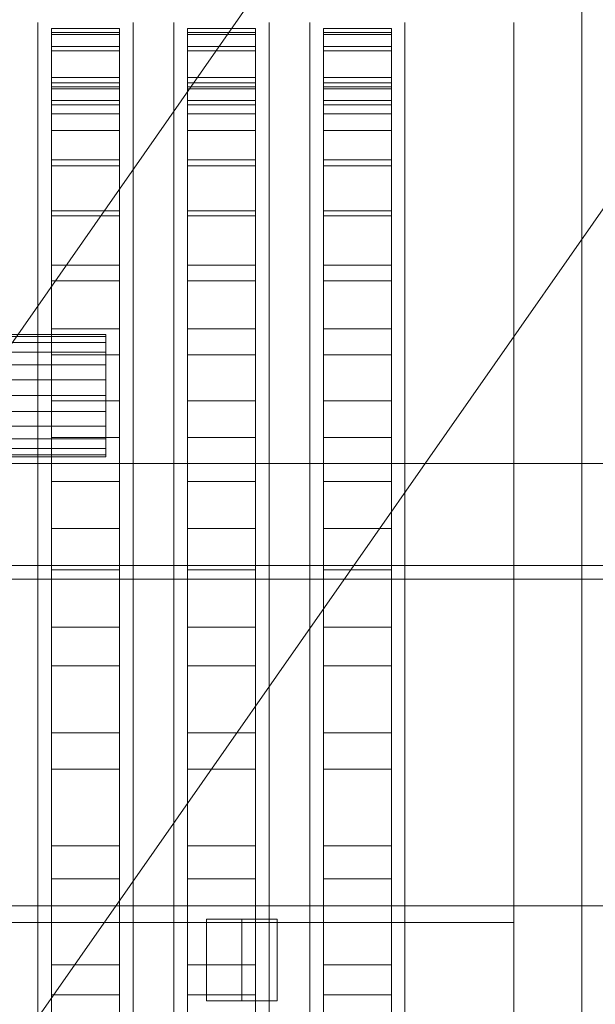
# Model space of a CAD drawing. Header units: millimetres. Extents: x -2233 to 65662, y -50530 to 6847.
# Tile 18 of 256: x -1583 to -1498, y -34164 to -34020. Entities that reach past the tile are written whole.
import ezdxf

# ---------------------------------------------------------------- set-up
doc = ezdxf.new("R2010")
doc.units = ezdxf.units.MM
for name, color, linetype, lineweight in [('COTAS_O', 1, 'Continuous', 0), ('frontal_briquetadora', 7, 'Continuous', 0), ('frontal_C03', 7, 'Continuous', 0), ('frontal_dosificador', 7, 'Continuous', 0), ('frontal_tolva', 7, 'Continuous', 0)]:
    doc.layers.add(name, color=color, linetype=linetype, lineweight=lineweight)
doc.dimstyles.new('R19_100', dxfattribs={"dimtxt": 250, "dimasz": 150, "dimexe": 150, "dimexo": 80, "dimgap": 100, "dimtad": 1, "dimtih": 1, "dimtoh": 1, "dimdsep": 46, "dimcen": 0.09, "dimadec": 0, "dimazin": 0, "dimtfac": 1, "dimtdec": 4, "dimtofl": 0, "dimtmove": 0, "dimatfit": 3, "dimfxl": 1, "dimtolj": 1, "dimtzin": 0, "dimarcsym": 0})

# ---------------------------------------------------------------- blocks, each defined once
blk = doc.blocks.new('DIM_R32_38')
at = {"layer": 'COTAS_O'}
for p, q in [((-1725, -31700), (-1025, -31700)), ((-1025, -31700), (-1070, -31850)), ((-1025, -34400), (-1025, -31700)), ((-1025, -31700), (-980, -31850)), ((-1025, -34400), (-1070, -34250)), ((-1025, -34400), (-980, -34250)), ((-1725, -34400), (-1025, -34400))]:
    blk.add_line(p, q, dxfattribs=at)
blk.add_text('2700 O', height=250, rotation=90, dxfattribs=at).set_placement((-1125, -33050))
blk = doc.blocks.new('DIM_R32_39')
at = {"layer": 'COTAS_O'}
for p, q in [((-1725, -33700), (-1575, -33655)), ((1725, -33700), (1575, -33655)), ((-1725, -34400), (-1725, -33700)), ((-1725, -33700), (1725, -33700)), ((-1725, -33700), (-1575, -33745)), ((1725, -33700), (1575, -33745)), ((1725, -34400), (1725, -33700))]:
    blk.add_line(p, q, dxfattribs=at)
blk.add_text('3450 O', height=250, dxfattribs=at).set_placement((0, -33600))

msp = doc.modelspace()

# ---------------------------------------------------------------- linework, layer by layer
at = {"layer": 'frontal_briquetadora'}
for p, q in [((-1580, -34021.432), (-1580, -34020.159)), ((-1566, -34021.432), (-1566, -34020.159)), ((-1560, -34021.432), (-1560, -34020.159)), ((-1546, -34021.432), (-1546, -34020.159)), ((-1540, -34021.432), (-1540, -34020.159)), ((-1526, -34021.432), (-1526, -34020.159)), ((-1510, -34021.432), (-1510, -34020.159)), ((-1580, -34023.974), (-1580, -34021.432)), ((-1578, -34021.599), (-1578, -34021.008)), ((-1578, -34021.008), (-1578, -34021.918)), ((-1578, -34021.008), (-1568, -34021.008)), ((-1578, -34023.687), (-1578, -34021.599)), ((-1578, -34021.599), (-1568, -34021.599)), ((-1568, -34021.008), (-1568, -34021.918)), ((-1568, -34021.599), (-1568, -34021.008)), ((-1568, -34023.687), (-1568, -34021.599)), ((-1566, -34023.974), (-1566, -34021.432)), ((-1560, -34023.974), (-1560, -34021.432)), ((-1558, -34021.599), (-1558, -34021.008)), ((-1558, -34021.008), (-1558, -34021.918)), ((-1558, -34021.008), (-1548, -34021.008)), ((-1558, -34023.687), (-1558, -34021.599)), ((-1558, -34021.599), (-1548, -34021.599)), ((-1548, -34021.008), (-1548, -34021.918)), ((-1548, -34021.599), (-1548, -34021.008)), ((-1548, -34023.687), (-1548, -34021.599)), ((-1546, -34023.974), (-1546, -34021.432)), ((-1540, -34023.974), (-1540, -34021.432)), ((-1538, -34021.599), (-1538, -34021.008)), ((-1538, -34021.008), (-1538, -34021.918)), ((-1538, -34021.008), (-1528, -34021.008)), ((-1538, -34023.687), (-1538, -34021.599)), ((-1538, -34021.599), (-1528, -34021.599)), ((-1528, -34021.008), (-1528, -34021.918)), ((-1528, -34021.599), (-1528, -34021.008)), ((-1528, -34023.687), (-1528, -34021.599)), ((-1526, -34023.974), (-1526, -34021.432)), ((-1510, -34023.974), (-1510, -34021.432)), ((-1578, -34021.918), (-1578, -34024.323)), ((-1578, -34021.918), (-1568, -34021.918)), ((-1568, -34021.918), (-1568, -34024.323)), ((-1558, -34021.918), (-1558, -34024.323)), ((-1558, -34021.918), (-1548, -34021.918)), ((-1548, -34021.918), (-1548, -34024.323)), ((-1538, -34021.918), (-1538, -34024.323)), ((-1538, -34021.918), (-1528, -34021.918)), ((-1528, -34021.918), (-1528, -34024.323)), ((-1580, -34027.772), (-1580, -34023.974)), ((-1578, -34255.522), (-1578, -34023.687)), ((-1578, -34023.687), (-1568, -34023.687)), ((-1578, -34024.323), (-1578, -34028.212)), ((-1578, -34024.323), (-1568, -34024.323)), ((-1568, -34255.522), (-1568, -34023.687)), ((-1568, -34024.323), (-1568, -34028.212)), ((-1566, -34027.772), (-1566, -34023.974)), ((-1560, -34027.772), (-1560, -34023.974)), ((-1558, -34255.522), (-1558, -34023.687)), ((-1558, -34023.687), (-1548, -34023.687)), ((-1558, -34024.323), (-1558, -34028.212)), ((-1558, -34024.323), (-1548, -34024.323)), ((-1548, -34255.522), (-1548, -34023.687)), ((-1548, -34024.323), (-1548, -34028.212)), ((-1546, -34027.772), (-1546, -34023.974)), ((-1540, -34027.772), (-1540, -34023.974)), ((-1538, -34255.522), (-1538, -34023.687)), ((-1538, -34023.687), (-1528, -34023.687)), ((-1538, -34024.323), (-1538, -34028.212)), ((-1538, -34024.323), (-1528, -34024.323)), ((-1528, -34255.522), (-1528, -34023.687)), ((-1528, -34024.323), (-1528, -34028.212)), ((-1526, -34027.772), (-1526, -34023.974)), ((-1510, -34027.772), (-1510, -34023.974)), ((-1580, -34032.813), (-1580, -34027.772)), ((-1578, -34028.212), (-1578, -34033.566)), ((-1578, -34028.212), (-1568, -34028.212)), ((-1578, -34029.008), (-1578, -34029.894)), ((-1578, -34029.584), (-1578, -34029.008)), ((-1578, -34029.008), (-1568, -34029.008)), ((-1568, -34028.212), (-1568, -34033.566)), ((-1568, -34029.584), (-1568, -34029.008)), ((-1568, -34029.008), (-1568, -34029.894)), ((-1566, -34032.813), (-1566, -34027.772)), ((-1560, -34032.813), (-1560, -34027.772)), ((-1558, -34028.212), (-1558, -34033.566)), ((-1558, -34028.212), (-1548, -34028.212)), ((-1558, -34029.008), (-1558, -34029.894)), ((-1558, -34029.584), (-1558, -34029.008)), ((-1558, -34029.008), (-1548, -34029.008)), ((-1548, -34028.212), (-1548, -34033.566)), ((-1548, -34029.584), (-1548, -34029.008)), ((-1548, -34029.008), (-1548, -34029.894)), ((-1546, -34032.813), (-1546, -34027.772)), ((-1540, -34032.813), (-1540, -34027.772)), ((-1538, -34028.212), (-1538, -34033.566)), ((-1538, -34028.212), (-1528, -34028.212)), ((-1538, -34029.008), (-1538, -34029.894)), ((-1538, -34029.584), (-1538, -34029.008)), ((-1538, -34029.008), (-1528, -34029.008)), ((-1528, -34028.212), (-1528, -34033.566)), ((-1528, -34029.584), (-1528, -34029.008)), ((-1528, -34029.008), (-1528, -34029.894)), ((-1526, -34032.813), (-1526, -34027.772)), ((-1510, -34032.813), (-1510, -34027.772)), ((-1580, -34030.642), (-1580, -34030)), ((-1578, -34031.618), (-1578, -34029.584)), ((-1578, -34029.584), (-1568, -34029.584)), ((-1578, -34029.894), (-1578, -34032.237)), ((-1578, -34029.894), (-1568, -34029.894)), ((-1568, -34031.618), (-1568, -34029.584)), ((-1568, -34029.894), (-1568, -34032.237)), ((-1566, -34030.642), (-1566, -34030)), ((-1560, -34030.642), (-1560, -34030)), ((-1558, -34031.618), (-1558, -34029.584)), ((-1558, -34029.584), (-1548, -34029.584)), ((-1558, -34029.894), (-1558, -34032.237)), ((-1558, -34029.894), (-1548, -34029.894)), ((-1548, -34031.618), (-1548, -34029.584)), ((-1548, -34029.894), (-1548, -34032.237)), ((-1546, -34030.642), (-1546, -34030)), ((-1540, -34030.642), (-1540, -34030)), ((-1538, -34031.618), (-1538, -34029.584)), ((-1538, -34029.584), (-1528, -34029.584)), ((-1538, -34029.894), (-1538, -34032.237)), ((-1538, -34029.894), (-1528, -34029.894)), ((-1528, -34031.618), (-1528, -34029.584)), ((-1528, -34029.894), (-1528, -34032.237)), ((-1526, -34030.642), (-1526, -34030)), ((-1580, -34032.567), (-1580, -34030.642)), ((-1578, -34263.452), (-1578, -34031.618)), ((-1578, -34031.618), (-1568, -34031.618)), ((-1568, -34263.452), (-1568, -34031.618)), ((-1566, -34032.567), (-1566, -34030.642)), ((-1560, -34032.567), (-1560, -34030.642)), ((-1558, -34263.452), (-1558, -34031.618)), ((-1558, -34031.618), (-1548, -34031.618)), ((-1548, -34263.452), (-1548, -34031.618)), ((-1546, -34032.567), (-1546, -34030.642)), ((-1540, -34032.567), (-1540, -34030.642)), ((-1538, -34263.452), (-1538, -34031.618)), ((-1538, -34031.618), (-1528, -34031.618)), ((-1528, -34263.452), (-1528, -34031.618)), ((-1526, -34032.567), (-1526, -34030.642)), ((-1580, -34035.764), (-1580, -34032.567)), ((-1580, -34039.075), (-1580, -34032.813)), ((-1578, -34032.237), (-1578, -34036.025)), ((-1578, -34032.237), (-1568, -34032.237)), ((-1568, -34032.237), (-1568, -34036.025)), ((-1566, -34035.764), (-1566, -34032.567)), ((-1566, -34039.075), (-1566, -34032.813)), ((-1560, -34035.764), (-1560, -34032.567)), ((-1560, -34039.075), (-1560, -34032.813)), ((-1558, -34032.237), (-1558, -34036.025)), ((-1558, -34032.237), (-1548, -34032.237)), ((-1548, -34032.237), (-1548, -34036.025)), ((-1546, -34035.764), (-1546, -34032.567)), ((-1546, -34039.075), (-1546, -34032.813)), ((-1540, -34035.764), (-1540, -34032.567)), ((-1540, -34039.075), (-1540, -34032.813)), ((-1538, -34032.237), (-1538, -34036.025)), ((-1538, -34032.237), (-1528, -34032.237)), ((-1528, -34032.237), (-1528, -34036.025)), ((-1526, -34035.764), (-1526, -34032.567)), ((-1526, -34039.075), (-1526, -34032.813)), ((-1510, -34039.075), (-1510, -34032.813)), ((-1578, -34033.566), (-1578, -34040.36)), ((-1578, -34033.566), (-1568, -34033.566)), ((-1568, -34033.566), (-1568, -34040.36)), ((-1558, -34033.566), (-1558, -34040.36)), ((-1558, -34033.566), (-1548, -34033.566)), ((-1548, -34033.566), (-1548, -34040.36)), ((-1538, -34033.566), (-1538, -34040.36)), ((-1538, -34033.566), (-1528, -34033.566)), ((-1528, -34033.566), (-1528, -34040.36)), ((-1580, -34040.222), (-1580, -34035.764)), ((-1578, -34036.025), (-1578, -34041.241)), ((-1578, -34036.025), (-1568, -34036.025)), ((-1568, -34036.025), (-1568, -34041.241)), ((-1566, -34040.222), (-1566, -34035.764)), ((-1560, -34040.222), (-1560, -34035.764)), ((-1558, -34036.025), (-1558, -34041.241)), ((-1558, -34036.025), (-1548, -34036.025)), ((-1548, -34036.025), (-1548, -34041.241)), ((-1546, -34040.222), (-1546, -34035.764)), ((-1540, -34040.222), (-1540, -34035.764)), ((-1538, -34036.025), (-1538, -34041.241)), ((-1538, -34036.025), (-1528, -34036.025)), ((-1528, -34036.025), (-1528, -34041.241)), ((-1526, -34040.222), (-1526, -34035.764)), ((-1580, -34046.532), (-1580, -34039.075)), ((-1566, -34046.532), (-1566, -34039.075)), ((-1560, -34046.532), (-1560, -34039.075)), ((-1546, -34046.532), (-1546, -34039.075)), ((-1540, -34046.532), (-1540, -34039.075)), ((-1526, -34046.532), (-1526, -34039.075)), ((-1510, -34046.532), (-1510, -34039.075)), ((-1580, -34045.921), (-1580, -34040.222)), ((-1578, -34040.36), (-1578, -34048.56)), ((-1578, -34040.36), (-1568, -34040.36)), ((-1568, -34040.36), (-1568, -34048.56)), ((-1566, -34045.921), (-1566, -34040.222)), ((-1560, -34045.921), (-1560, -34040.222)), ((-1558, -34040.36), (-1558, -34048.56)), ((-1558, -34040.36), (-1548, -34040.36)), ((-1548, -34040.36), (-1548, -34048.56)), ((-1546, -34045.921), (-1546, -34040.222)), ((-1540, -34045.921), (-1540, -34040.222)), ((-1538, -34040.36), (-1538, -34048.56)), ((-1538, -34040.36), (-1528, -34040.36)), ((-1528, -34040.36), (-1528, -34048.56)), ((-1526, -34045.921), (-1526, -34040.222)), ((-1578, -34041.241), (-1578, -34047.859)), ((-1578, -34041.241), (-1568, -34041.241)), ((-1568, -34041.241), (-1568, -34047.859)), ((-1558, -34041.241), (-1558, -34047.859)), ((-1558, -34041.241), (-1548, -34041.241)), ((-1548, -34041.241), (-1548, -34047.859)), ((-1538, -34041.241), (-1538, -34047.859)), ((-1538, -34041.241), (-1528, -34041.241)), ((-1528, -34041.241), (-1528, -34047.859)), ((-1580, -34052.836), (-1580, -34045.921)), ((-1566, -34052.836), (-1566, -34045.921)), ((-1560, -34052.836), (-1560, -34045.921)), ((-1546, -34052.836), (-1546, -34045.921)), ((-1540, -34052.836), (-1540, -34045.921)), ((-1526, -34052.836), (-1526, -34045.921)), ((-1580, -34055.154), (-1580, -34046.532)), ((-1566, -34055.154), (-1566, -34046.532)), ((-1560, -34055.154), (-1560, -34046.532)), ((-1546, -34055.154), (-1546, -34046.532)), ((-1540, -34055.154), (-1540, -34046.532)), ((-1526, -34055.154), (-1526, -34046.532)), ((-1510, -34055.154), (-1510, -34046.532)), ((-1578, -34047.859), (-1578, -34055.846)), ((-1578, -34047.859), (-1568, -34047.859)), ((-1578, -34048.56), (-1578, -34058.126)), ((-1578, -34048.56), (-1568, -34048.56)), ((-1568, -34047.859), (-1568, -34055.846)), ((-1568, -34048.56), (-1568, -34058.126)), ((-1558, -34047.859), (-1558, -34055.846)), ((-1558, -34047.859), (-1548, -34047.859)), ((-1558, -34048.56), (-1558, -34058.126)), ((-1558, -34048.56), (-1548, -34048.56)), ((-1548, -34047.859), (-1548, -34055.846)), ((-1548, -34048.56), (-1548, -34058.126)), ((-1538, -34047.859), (-1538, -34055.846)), ((-1538, -34047.859), (-1528, -34047.859)), ((-1538, -34048.56), (-1538, -34058.126)), ((-1538, -34048.56), (-1528, -34048.56)), ((-1528, -34047.859), (-1528, -34055.846)), ((-1528, -34048.56), (-1528, -34058.126)), ((-1580, -34060.938), (-1580, -34052.836)), ((-1566, -34060.938), (-1566, -34052.836)), ((-1560, -34060.938), (-1560, -34052.836)), ((-1546, -34060.938), (-1546, -34052.836)), ((-1540, -34060.938), (-1540, -34052.836)), ((-1526, -34060.938), (-1526, -34052.836)), ((-1580, -34064.906), (-1580, -34055.154)), ((-1578, -34055.846), (-1578, -34065.165)), ((-1578, -34055.846), (-1568, -34055.846)), ((-1568, -34055.846), (-1568, -34065.165)), ((-1566, -34064.906), (-1566, -34055.154)), ((-1560, -34064.906), (-1560, -34055.154)), ((-1558, -34055.846), (-1558, -34065.165)), ((-1558, -34055.846), (-1548, -34055.846)), ((-1548, -34055.846), (-1548, -34065.165)), ((-1546, -34064.906), (-1546, -34055.154)), ((-1540, -34064.906), (-1540, -34055.154)), ((-1538, -34055.846), (-1538, -34065.165)), ((-1538, -34055.846), (-1528, -34055.846)), ((-1528, -34055.846), (-1528, -34065.165)), ((-1526, -34064.906), (-1526, -34055.154)), ((-1510, -34064.906), (-1510, -34055.154)), ((-1578, -34058.126), (-1578, -34069.012)), ((-1578, -34058.126), (-1568, -34058.126)), ((-1568, -34058.126), (-1568, -34069.012)), ((-1558, -34058.126), (-1558, -34069.012)), ((-1558, -34058.126), (-1548, -34058.126)), ((-1548, -34058.126), (-1548, -34069.012)), ((-1538, -34058.126), (-1538, -34069.012)), ((-1538, -34058.126), (-1528, -34058.126)), ((-1528, -34058.126), (-1528, -34069.012)), ((-1580, -34070.192), (-1580, -34060.938)), ((-1566, -34070.192), (-1566, -34060.938)), ((-1560, -34070.192), (-1560, -34060.938)), ((-1546, -34070.192), (-1546, -34060.938)), ((-1540, -34070.192), (-1540, -34060.938)), ((-1526, -34070.192), (-1526, -34060.938)), ((-1580, -34075.747), (-1580, -34064.906)), ((-1578, -34065.165), (-1578, -34075.769)), ((-1578, -34065.165), (-1568, -34065.165)), ((-1568, -34065.165), (-1568, -34075.769)), ((-1566, -34075.747), (-1566, -34064.906)), ((-1560, -34075.747), (-1560, -34064.906)), ((-1558, -34065.165), (-1558, -34075.769)), ((-1558, -34065.165), (-1548, -34065.165)), ((-1548, -34065.165), (-1548, -34075.769)), ((-1546, -34075.747), (-1546, -34064.906)), ((-1540, -34075.747), (-1540, -34064.906)), ((-1538, -34065.165), (-1538, -34075.769)), ((-1538, -34065.165), (-1528, -34065.165)), ((-1528, -34065.165), (-1528, -34075.769)), ((-1526, -34075.747), (-1526, -34064.906)), ((-1510, -34075.747), (-1510, -34064.906)), ((-1578, -34069.012), (-1578, -34081.166)), ((-1578, -34069.012), (-1568, -34069.012)), ((-1568, -34069.012), (-1568, -34081.166)), ((-1558, -34069.012), (-1558, -34081.166)), ((-1558, -34069.012), (-1548, -34069.012)), ((-1548, -34069.012), (-1548, -34081.166)), ((-1538, -34069.012), (-1538, -34081.166)), ((-1538, -34069.012), (-1528, -34069.012)), ((-1528, -34069.012), (-1528, -34081.166)), ((-1580, -34080.559), (-1580, -34070.192)), ((-1566, -34080.559), (-1566, -34070.192)), ((-1560, -34080.559), (-1560, -34070.192)), ((-1546, -34080.559), (-1546, -34070.192)), ((-1540, -34080.559), (-1540, -34070.192)), ((-1526, -34080.559), (-1526, -34070.192)), ((-1580, -34087.632), (-1580, -34075.747)), ((-1578, -34075.769), (-1578, -34087.608)), ((-1578, -34075.769), (-1568, -34075.769)), ((-1568, -34075.769), (-1568, -34087.608)), ((-1566, -34087.632), (-1566, -34075.747)), ((-1560, -34087.632), (-1560, -34075.747)), ((-1558, -34075.769), (-1558, -34087.608)), ((-1558, -34075.769), (-1548, -34075.769)), ((-1548, -34075.769), (-1548, -34087.608)), ((-1546, -34087.632), (-1546, -34075.747)), ((-1540, -34087.632), (-1540, -34075.747)), ((-1538, -34075.769), (-1538, -34087.608)), ((-1538, -34075.769), (-1528, -34075.769)), ((-1528, -34075.769), (-1528, -34087.608)), ((-1526, -34087.632), (-1526, -34075.747)), ((-1510, -34087.632), (-1510, -34075.747)), ((-1580, -34091.994), (-1580, -34080.559)), ((-1566, -34091.994), (-1566, -34080.559)), ((-1560, -34091.994), (-1560, -34080.559)), ((-1546, -34091.994), (-1546, -34080.559)), ((-1540, -34091.994), (-1540, -34080.559)), ((-1526, -34091.994), (-1526, -34080.559)), ((-1578, -34081.166), (-1578, -34094.527)), ((-1578, -34081.166), (-1568, -34081.166)), ((-1568, -34081.166), (-1568, -34094.527)), ((-1558, -34081.166), (-1558, -34094.527)), ((-1558, -34081.166), (-1548, -34081.166)), ((-1548, -34081.166), (-1548, -34094.527)), ((-1538, -34081.166), (-1538, -34094.527)), ((-1538, -34081.166), (-1528, -34081.166)), ((-1528, -34081.166), (-1528, -34094.527)), ((-1510, -34088.791), (-1510, -34083.177)), ((-1580, -34100.514), (-1580, -34087.632)), ((-1578, -34087.608), (-1578, -34100.623)), ((-1578, -34087.608), (-1568, -34087.608)), ((-1568, -34087.608), (-1568, -34100.623)), ((-1566, -34100.514), (-1566, -34087.632)), ((-1560, -34100.514), (-1560, -34087.632)), ((-1558, -34087.608), (-1558, -34100.623)), ((-1558, -34087.608), (-1548, -34087.608)), ((-1548, -34087.608), (-1548, -34100.623)), ((-1546, -34100.514), (-1546, -34087.632)), ((-1540, -34100.514), (-1540, -34087.632)), ((-1538, -34087.608), (-1538, -34100.623)), ((-1538, -34087.608), (-1528, -34087.608)), ((-1528, -34087.608), (-1528, -34100.623)), ((-1526, -34100.514), (-1526, -34087.632)), ((-1510, -34100.514), (-1510, -34087.632)), ((-1510, -34099.562), (-1510, -34088.791)), ((-1580, -34104.448), (-1580, -34091.994)), ((-1566, -34104.448), (-1566, -34091.994)), ((-1560, -34104.448), (-1560, -34091.994)), ((-1546, -34104.448), (-1546, -34091.994)), ((-1540, -34104.448), (-1540, -34091.994)), ((-1526, -34104.448), (-1526, -34091.994)), ((-1578, -34094.527), (-1578, -34109.032)), ((-1578, -34094.527), (-1568, -34094.527)), ((-1568, -34094.527), (-1568, -34109.032)), ((-1558, -34094.527), (-1558, -34109.032)), ((-1558, -34094.527), (-1548, -34094.527)), ((-1548, -34094.527), (-1548, -34109.032)), ((-1538, -34094.527), (-1538, -34109.032)), ((-1538, -34094.527), (-1528, -34094.527)), ((-1528, -34094.527), (-1528, -34109.032)), ((-1510, -34114.62), (-1510, -34099.562)), ((-1580, -34114.338), (-1580, -34100.514)), ((-1578, -34100.623), (-1578, -34114.753)), ((-1578, -34100.623), (-1568, -34100.623)), ((-1568, -34100.623), (-1568, -34114.753)), ((-1566, -34114.338), (-1566, -34100.514)), ((-1560, -34114.338), (-1560, -34100.514)), ((-1558, -34100.623), (-1558, -34114.753)), ((-1558, -34100.623), (-1548, -34100.623)), ((-1548, -34100.623), (-1548, -34114.753)), ((-1546, -34114.338), (-1546, -34100.514)), ((-1540, -34114.338), (-1540, -34100.514)), ((-1538, -34100.623), (-1538, -34114.753)), ((-1538, -34100.623), (-1528, -34100.623)), ((-1528, -34100.623), (-1528, -34114.753)), ((-1526, -34114.338), (-1526, -34100.514)), ((-1510, -34114.338), (-1510, -34100.514)), ((-1580, -34117.868), (-1580, -34104.448)), ((-1566, -34117.868), (-1566, -34104.448)), ((-1560, -34117.868), (-1560, -34104.448)), ((-1546, -34117.868), (-1546, -34104.448)), ((-1540, -34117.868), (-1540, -34104.448)), ((-1526, -34117.868), (-1526, -34104.448)), ((-1578, -34109.032), (-1578, -34124.609)), ((-1578, -34109.032), (-1568, -34109.032)), ((-1568, -34109.032), (-1568, -34124.609)), ((-1558, -34109.032), (-1558, -34124.609)), ((-1558, -34109.032), (-1548, -34109.032)), ((-1548, -34109.032), (-1548, -34124.609)), ((-1538, -34109.032), (-1538, -34124.609)), ((-1538, -34109.032), (-1528, -34109.032)), ((-1528, -34109.032), (-1528, -34124.609)), ((-1580, -34129.049), (-1580, -34114.338)), ((-1566, -34129.049), (-1566, -34114.338)), ((-1560, -34129.049), (-1560, -34114.338)), ((-1546, -34129.049), (-1546, -34114.338)), ((-1540, -34129.049), (-1540, -34114.338)), ((-1526, -34129.049), (-1526, -34114.338)), ((-1510, -34129.049), (-1510, -34114.338)), ((-1578, -34114.753), (-1578, -34129.927)), ((-1578, -34114.753), (-1568, -34114.753)), ((-1568, -34114.753), (-1568, -34129.927)), ((-1558, -34114.753), (-1558, -34129.927)), ((-1558, -34114.753), (-1548, -34114.753)), ((-1548, -34114.753), (-1548, -34129.927)), ((-1538, -34114.753), (-1538, -34129.927)), ((-1538, -34114.753), (-1528, -34114.753)), ((-1528, -34114.753), (-1528, -34129.927)), ((-1510, -34132.744), (-1510, -34114.62)), ((-1580, -34132.196), (-1580, -34117.868)), ((-1566, -34132.196), (-1566, -34117.868)), ((-1560, -34132.196), (-1560, -34117.868)), ((-1546, -34132.196), (-1546, -34117.868)), ((-1540, -34132.196), (-1540, -34117.868)), ((-1526, -34132.196), (-1526, -34117.868)), ((-1578, -34124.609), (-1578, -34141.184)), ((-1578, -34124.609), (-1568, -34124.609)), ((-1568, -34124.609), (-1568, -34141.184)), ((-1558, -34124.609), (-1558, -34141.184)), ((-1558, -34124.609), (-1548, -34124.609)), ((-1548, -34124.609), (-1548, -34141.184)), ((-1538, -34124.609), (-1538, -34141.184)), ((-1538, -34124.609), (-1528, -34124.609)), ((-1528, -34124.609), (-1528, -34141.184)), ((-1580, -34144.586), (-1580, -34129.049)), ((-1578, -34129.927), (-1578, -34146.072)), ((-1578, -34129.927), (-1568, -34129.927)), ((-1568, -34129.927), (-1568, -34146.072)), ((-1566, -34144.586), (-1566, -34129.049)), ((-1560, -34144.586), (-1560, -34129.049)), ((-1558, -34129.927), (-1558, -34146.072)), ((-1558, -34129.927), (-1548, -34129.927)), ((-1548, -34129.927), (-1548, -34146.072)), ((-1546, -34144.586), (-1546, -34129.049)), ((-1540, -34144.586), (-1540, -34129.049)), ((-1538, -34129.927), (-1538, -34146.072)), ((-1538, -34129.927), (-1528, -34129.927)), ((-1528, -34129.927), (-1528, -34146.072)), ((-1526, -34144.586), (-1526, -34129.049)), ((-1510, -34144.586), (-1510, -34129.049)), ((-1580, -34147.372), (-1580, -34132.196)), ((-1566, -34147.372), (-1566, -34132.196)), ((-1560, -34147.372), (-1560, -34132.196)), ((-1546, -34147.372), (-1546, -34132.196)), ((-1540, -34147.372), (-1540, -34132.196)), ((-1526, -34147.372), (-1526, -34132.196)), ((-1510, -34152.465), (-1510, -34132.744)), ((-1578, -34141.184), (-1578, -34158.675)), ((-1578, -34141.184), (-1568, -34141.184)), ((-1568, -34141.184), (-1568, -34158.675)), ((-1558, -34141.184), (-1558, -34158.675)), ((-1558, -34141.184), (-1548, -34141.184)), ((-1548, -34141.184), (-1548, -34158.675)), ((-1538, -34141.184), (-1538, -34158.675)), ((-1538, -34141.184), (-1528, -34141.184)), ((-1528, -34141.184), (-1528, -34158.675)), ((-1580, -34160.884), (-1580, -34144.586)), ((-1566, -34160.884), (-1566, -34144.586)), ((-1560, -34160.884), (-1560, -34144.586)), ((-1546, -34160.884), (-1546, -34144.586)), ((-1540, -34160.884), (-1540, -34144.586)), ((-1526, -34160.884), (-1526, -34144.586)), ((-1510, -34160.884), (-1510, -34144.586)), ((-1578, -34146.072), (-1578, -34163.111)), ((-1578, -34146.072), (-1568, -34146.072)), ((-1568, -34146.072), (-1568, -34163.111)), ((-1558, -34146.072), (-1558, -34163.111)), ((-1558, -34146.072), (-1548, -34146.072)), ((-1548, -34146.072), (-1548, -34163.111)), ((-1538, -34146.072), (-1538, -34163.111)), ((-1538, -34146.072), (-1528, -34146.072)), ((-1528, -34146.072), (-1528, -34163.111)), ((-1580, -34163.329), (-1580, -34147.372)), ((-1566, -34163.329), (-1566, -34147.372)), ((-1560, -34163.329), (-1560, -34147.372)), ((-1546, -34163.329), (-1546, -34147.372)), ((-1540, -34163.329), (-1540, -34147.372)), ((-1526, -34163.329), (-1526, -34147.372)), ((-1660, -34152.465), (-1510, -34152.465)), ((-1510, -34152.465), (-1510, -34172.186)), ((-1578, -34158.675), (-1578, -34176.998)), ((-1578, -34158.675), (-1568, -34158.675)), ((-1568, -34158.675), (-1568, -34176.998)), ((-1558, -34158.675), (-1558, -34176.998)), ((-1558, -34158.675), (-1548, -34158.675)), ((-1548, -34158.675), (-1548, -34176.998)), ((-1538, -34158.675), (-1538, -34176.998)), ((-1538, -34158.675), (-1528, -34158.675)), ((-1528, -34158.675), (-1528, -34176.998)), ((-1580, -34177.878), (-1580, -34160.884)), ((-1566, -34177.878), (-1566, -34160.884)), ((-1560, -34177.878), (-1560, -34160.884)), ((-1546, -34177.878), (-1546, -34160.884)), ((-1540, -34177.878), (-1540, -34160.884)), ((-1526, -34177.878), (-1526, -34160.884)), ((-1510, -34177.878), (-1510, -34160.884)), ((-1580, -34180), (-1580, -34163.329)), ((-1578, -34163.111), (-1578, -34180.96)), ((-1578, -34163.111), (-1568, -34163.111)), ((-1568, -34163.111), (-1568, -34180.96)), ((-1566, -34180), (-1566, -34163.329)), ((-1560, -34180), (-1560, -34163.329)), ((-1558, -34163.111), (-1558, -34180.96)), ((-1558, -34163.111), (-1548, -34163.111)), ((-1548, -34163.111), (-1548, -34180.96)), ((-1546, -34180), (-1546, -34163.329)), ((-1540, -34180), (-1540, -34163.329)), ((-1538, -34163.111), (-1538, -34180.96)), ((-1538, -34163.111), (-1528, -34163.111)), ((-1528, -34163.111), (-1528, -34180.96)), ((-1526, -34180), (-1526, -34163.329))]:
    msp.add_line(p, q, dxfattribs=at)
at = {"layer": 'frontal_C03'}
for p, q in [((-1500, -35048.843), (-1500, -32401.175)), ((-1500, -32405.103), (-1500, -35052.771)), ((-1500, -35535.966), (-1500, -32888.298)), ((-1500, -32892.227), (-1500, -35539.895))]:
    msp.add_line(p, q, dxfattribs=at)
at = {"layer": 'frontal_dosificador'}
for p, q in [((-1570, -34066), (-1770, -34066)), ((-1570, -34066.307), (-1770, -34066.307)), ((-1570, -34066.307), (-1570, -34066)), ((-1570, -34067.206), (-1570, -34066.307)), ((-1570, -34067.206), (-1770, -34067.206)), ((-1570, -34068.636), (-1570, -34067.206)), ((-1570, -34068.636), (-1770, -34068.636)), ((-1570, -34070.5), (-1570, -34068.636)), ((-1570, -34070.5), (-1770, -34070.5)), ((-1570, -34072.671), (-1570, -34070.5)), ((-1570, -34072.671), (-1770, -34072.671)), ((-1570, -34075), (-1570, -34072.671)), ((-1770, -34075), (-1570, -34075)), ((-1570, -34077.329), (-1570, -34075)), ((-1570, -34077.329), (-1770, -34077.329)), ((-1570, -34077.329), (-1570, -34079.5)), ((-1570, -34079.5), (-1770, -34079.5)), ((-1570, -34079.5), (-1570, -34081.364)), ((-1570, -34081.364), (-1770, -34081.364)), ((-1570, -34081.364), (-1570, -34082.794)), ((-1570, -34082.794), (-1770, -34082.794)), ((-1570, -34083.693), (-1770, -34083.693)), ((-1570, -34084), (-1770, -34084)), ((-1570, -34082.794), (-1570, -34083.693)), ((-1570, -34083.693), (-1570, -34084)), ((-210, -34085), (-1790, -34085)), ((-300, -34100), (-1700, -34100)), ((-300, -34102), (-1700, -34102)), ((-210, -34150), (-1790, -34150)), ((-1490, -34150), (-1660, -34150)), ((-1550, -34152), (-1555.196, -34152)), ((-1555.196, -34164), (-1555.196, -34152)), ((-1550, -34152), (-1544.804, -34152)), ((-1550, -34152), (-1550, -34164)), ((-1544.804, -34164), (-1544.804, -34152)), ((-1550, -34164), (-1555.196, -34164)), ((-1544.804, -34164), (-1550, -34164))]:
    msp.add_line(p, q, dxfattribs=at)
at = {"layer": 'frontal_tolva'}
for p, q in [((-1769.584, -34332.806), (-722.584, -32835.806)), ((-1720.416, -34367.194), (-673.416, -32870.194))]:
    msp.add_line(p, q, dxfattribs=at)

# ---------------------------------------------------------------- dimensions: what is measured, and where the dimension line sits
at = {"layer": 'COTAS_O'}
for p2, distance, picture, middle in [((-1725, -31700), -700, 'DIM_R32_38', (-1025, -33050)), ((1725, -34400), 700, 'DIM_R32_39', (0, -33700))]:
    dim = msp.add_aligned_dim(p1=(-1725, -34400), p2=p2, distance=distance, text='<> O', dimstyle='R19_100', dxfattribs=at)
    dim.commit()
    dim.dimension.update_dxf_attribs({"geometry": picture, "text_midpoint": middle})

doc.saveas('drawing.dxf')
